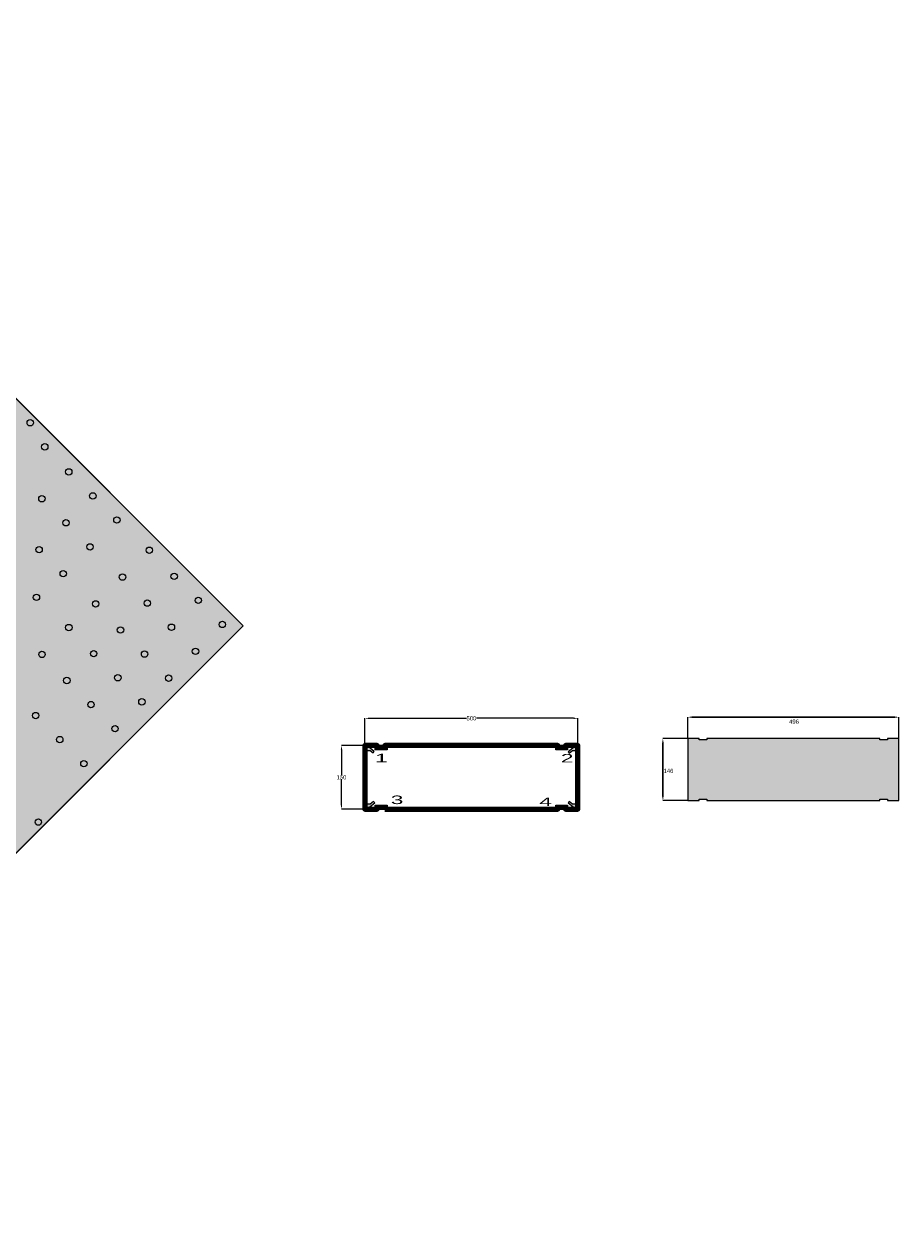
# Model space of a CAD drawing. Extents: x -2050 to 3204, y -1337 to 1491.
# Tile 2 of 2: x 1149 to 3204, y -1337 to 1491. Entities that reach past the tile are written whole.
import ezdxf

# ---------------------------------------------------------------- set-up
doc = ezdxf.new("R2010")
doc.units = 0
doc.header["$MEASUREMENT"] = 0
doc.layers.get('0').update_dxf_attribs({"color": 1, "linetype": 'CONTINUOUS'})
doc.layers.get('Defpoints').update_dxf_attribs({"linetype": 'CONTINUOUS'})
for name, color, linetype in [('Bottom_gold', 5, 'CONTINUOUS'), ('Ceramic', 4, 'CONTINUOUS'), ('Copper', 30, 'CONTINUOUS'), ('Roger', 6, 'CONTINUOUS'), ('Top_Gold', 2, 'CONTINUOUS'), ('Viadrill', 1, 'CONTINUOUS')]:
    doc.layers.add(name, color=color, linetype=linetype)
doc.dimstyles.get("Standard").update_dxf_attribs({"dimtxt": 0.18, "dimasz": 0.18, "dimexe": 0.18, "dimexo": 0.0625, "dimgap": 0.09, "dimtad": 0, "dimtih": 1, "dimtoh": 1, "dimdec": 4, "dimzin": 0, "dimdsep": 46, "dimtxsty": 'Standard', "dimcen": 0.09, "dimadec": 0, "dimazin": 0, "dimtfac": 1, "dimtdec": 4, "dimtofl": 0, "dimtmove": 0, "dimatfit": 3, "dimfxl": 1, "dimtolj": 1, "dimtzin": 0, "dimarcsym": 0})

# ---------------------------------------------------------------- blocks, each defined once
blk = doc.blocks.new('*D39')
at = {"color": 0, "lineweight": -2}
for p, q in [((1949.7, -203.7), (1949.7, -139.9)), ((1959.7, -140.1), (2187.9, -140.1)), ((2439.7, -140.1), (2211.4, -140.1)), ((2449.7, -203.7), (2449.7, -139.9))]:
    blk.add_line(p, q, dxfattribs=at)
at = {"color": 0}
for points in [[(1959.7, -138.5), (1959.7, -141.8), (1949.7, -140.1)], [(2439.7, -141.8), (2439.7, -138.5), (2449.7, -140.1)]]:
    blk.add_solid(points, dxfattribs=at)
at = {"layer": 'Defpoints', "color": 0}
for p in [(2449.7, -140.1), (1949.7, -203.8), (2449.7, -203.8)]:
    blk.add_point(p, dxfattribs=at)
at = {"color": 0, "lineweight": 211, "insert": (2199.7, -140.1), "char_height": 10, "attachment_point": 5}
blk.add_mtext('\\A1;500', dxfattribs=at)
blk = doc.blocks.new('*D40')
at = {"color": 0, "lineweight": -2}
for p, q in [((1949.6, -203.7), (1894.4, -203.7)), ((1894.5, -213.7), (1894.5, -273.7)), ((1894.5, -343.8), (1894.5, -283.9)), ((1949.6, -353.8), (1894.4, -353.8))]:
    blk.add_line(p, q, dxfattribs=at)
at = {"color": 0}
for points in [[(1896.2, -213.7), (1892.9, -213.7), (1894.5, -203.7)], [(1892.9, -343.8), (1896.2, -343.8), (1894.5, -353.8)]]:
    blk.add_solid(points, dxfattribs=at)
at = {"layer": 'Defpoints', "color": 0}
for p in [(1949.7, -203.7), (1894.5, -353.8), (1949.7, -353.8)]:
    blk.add_point(p, dxfattribs=at)
at = {"color": 0, "lineweight": 211, "insert": (1894.5, -278.8), "char_height": 10, "attachment_point": 5}
blk.add_mtext('\\A1;150', dxfattribs=at)
blk = doc.blocks.new('*D41')
at = {"color": 0, "lineweight": -2}
for p, q in [((2707.7, -187.4), (2649.2, -187.4)), ((2649.4, -197.4), (2649.4, -323.6)), ((2649.4, -323.6), (2649.4, -197.4)), ((2707.7, -333.6), (2649.2, -333.6))]:
    blk.add_line(p, q, dxfattribs=at)
at = {"color": 0}
for points in [[(2651.1, -197.4), (2647.7, -197.4), (2649.4, -187.4)], [(2647.7, -323.6), (2651.1, -323.6), (2649.4, -333.6)]]:
    blk.add_solid(points, dxfattribs=at)
at = {"layer": 'Defpoints', "color": 0}
for p in [(2707.8, -187.4), (2649.4, -333.6), (2707.8, -333.6)]:
    blk.add_point(p, dxfattribs=at)
at = {"color": 0, "lineweight": 211, "insert": (2662.6, -263.8), "char_height": 10, "attachment_point": 5}
blk.add_mtext('\\A1;146', dxfattribs=at)
blk = doc.blocks.new('*D43')
at = {"color": 0, "lineweight": -2}
for p, q in [((2707.7, -187.3), (2707.7, -137.2)), ((2717.7, -137.4), (3193.8, -137.4)), ((3193.8, -137.4), (2717.7, -137.4)), ((3203.8, -187.3), (3203.8, -137.2))]:
    blk.add_line(p, q, dxfattribs=at)
at = {"color": 0}
for points in [[(2717.7, -135.7), (2717.7, -139.1), (2707.7, -137.4)], [(3193.8, -139.1), (3193.8, -135.7), (3203.8, -137.4)]]:
    blk.add_solid(points, dxfattribs=at)
at = {"layer": 'Defpoints', "color": 0}
for p in [(3203.8, -137.4), (2707.7, -187.4), (3203.8, -187.4)]:
    blk.add_point(p, dxfattribs=at)
at = {"color": 0, "lineweight": 211, "insert": (2957.4, -148), "char_height": 10, "attachment_point": 5}
blk.add_mtext('\\A1;496', dxfattribs=at)

msp = doc.modelspace()

# ---------------------------------------------------------------- hatches: boundary and pattern name
h = msp.add_hatch(color=256)
h.set_gradient(color1=(236, 164, 19), color2=(198, 136, 12), one_color=1)
edge = h.paths.add_edge_path()
edge.add_line((996, 680.9), (1027.8, 712.7))
edge.add_line((1027.8, 712.7), (1013.7, 726.9))
edge.add_line((1013.7, 726.9), (983.8, 696.9))
edge.add_arc((986, 701.1), 4.73, 242.3711, 242.3714, ccw=False)
edge.add_line((983.8, 696.9), (503.6, 216.7))
edge.add_arc((550.8, 169.5), 66.8, 135, 143.4417)
edge.add_line((497.1, 209.3), (484.7, 179.3))
edge.add_arc((550.8, 169.5), 66.8, 171.5583, 180)
edge.add_line((484, 169.5), (484, 168))
edge.add_line((484, 168), (480, 168))
edge.add_line((480, 168), (480, 153))
edge.add_line((480, 153), (508, 153))
edge.add_line((508, 153), (508, 168))
edge.add_line((508, 168), (504, 168))
edge.add_line((504, 168), (504, 169.5))
edge.add_arc((550.8, 169.5), 46.8, 135, 180, ccw=False)
edge.add_line((517.7, 202.6), (996, 680.9))
edge.add_line((996, 680.9), (996, 680.9))
edge.add_line((996, 680.9), (996, 680.9))
edge = h.paths.add_edge_path()
edge.add_arc((-50.8, 169.5), 46.8, 0, 45, ccw=False)
edge.add_line((-4, 169.5), (-4, 168))
edge.add_line((-4, 168), (-8, 168))
edge.add_line((-8, 168), (-8, 153))
edge.add_line((-8, 153), (20, 153))
edge.add_line((20, 153), (20, 168))
edge.add_line((20, 168), (16, 168))
edge.add_line((16, 168), (16, 169.5))
edge.add_arc((-50.8, 169.5), 66.8, 0, 8.4417)
edge.add_line((15.3, 179.3), (2.9, 209.3))
edge.add_arc((-50.8, 169.5), 66.8, 36.5583, 45)
edge.add_line((-3.6, 216.7), (-514.1, 727.3))
edge.add_line((-514.1, 727.3), (-528.3, 713.1))
edge.add_line((-528.3, 713.1), (-17.7, 202.6))
edge.add_line((-17.7, 202.6), (-17.7, 202.6))
edge = h.paths.add_edge_path()
edge.add_line((-483.3, -546.9), (-3.1, -66.7))
edge.add_arc((-50.3, -19.5), 66.8, 315, 323.4417)
edge.add_line((3.3, -59.2), (15.7, -29.3))
edge.add_arc((-50.3, -19.5), 66.8, 351.5583, 360)
edge.add_line((16.5, -19.5), (16.5, -18))
edge.add_line((16.5, -18), (20.5, -18))
edge.add_line((20.5, -18), (20.5, -3))
edge.add_line((20.5, -3), (-7.5, -3))
edge.add_line((-7.5, -3), (-7.5, -18))
edge.add_line((-7.5, -18), (-3.5, -18))
edge.add_line((-3.5, -18), (-3.5, -19.5))
edge.add_arc((-50.3, -19.5), 46.8, -45, 0, ccw=False)
edge.add_line((-17.2, -52.5), (-494.5, -529.8))
edge.add_line((-494.5, -529.8), (-494.5, -529.8))
edge.add_line((-494.5, -529.8), (-526.3, -561.6))
edge.add_line((-526.3, -561.6), (-523.8, -564.1))
edge.add_line((-523.8, -564.1), (-514.6, -573.3))
edge.add_line((-514.6, -573.3), (-512.1, -575.7))
edge.add_line((-512.1, -575.7), (-483.3, -546.9))
edge.add_arc((-485.6, -551.3), 5, 62.3711, 62.5365, ccw=False)
edge.add_line((-483.3, -546.9), (-483.3, -546.9))
edge = h.paths.add_edge_path()
edge.add_arc((985.7, -550.4), 5, 117.6213, 117.6289, ccw=False)
edge.add_line((983.3, -546), (1012.2, -574.8))
edge.add_line((1012.2, -574.8), (1026.3, -560.7))
edge.add_line((1026.3, -560.7), (994.5, -528.9))
edge.add_line((994.5, -528.9), (518.2, -52.5))
edge.add_arc((551.2, -19.5), 46.8, 180, 225, ccw=False)
edge.add_line((504.5, -19.5), (504.5, -18))
edge.add_line((504.5, -18), (508.5, -18))
edge.add_line((508.5, -18), (508.5, -3))
edge.add_line((508.5, -3), (480.5, -3))
edge.add_line((480.5, -3), (480.5, -18))
edge.add_line((480.5, -18), (484.5, -18))
edge.add_line((484.5, -18), (484.5, -19.5))
edge.add_arc((551.2, -19.5), 66.8, 180, 188.4417)
edge.add_line((485.2, -29.3), (497.6, -59.2))
edge.add_arc((551.2, -19.5), 66.8, 216.5583, 225)
edge.add_line((504, -66.7), (983.3, -546))
edge.add_line((983.3, -546), (983.3, -546))
edge = h.paths.add_edge_path()
edge.add_line((519, 169.5), (519.1, 153))
edge.add_line((519.1, 153), (519.1, 138))
edge.add_line((519.1, 138), (504, 138))
edge.add_line((504, 138), (504, 12))
edge.add_line((504, 12), (519.6, 12))
edge.add_line((519.6, 12), (519.6, -3))
edge.add_line((519.6, -3), (519.5, -19.5))
edge.add_arc((551.2, -19.5), 31.8, 180, 225)
edge.add_line((528.8, -41.9), (1036.9, -550.1))
edge.add_line((1036.9, -550.1), (1663.8, 76.8))
edge.add_line((1663.8, 76.8), (1038.5, 702.1))
edge.add_line((1038.5, 702.1), (528.3, 192))
edge.add_arc((550.8, 169.5), 31.8, 135, 180)
edge.add_line((519, 169.5), (519, 169.5))
edge = h.paths.add_edge_path()
edge.add_line((-503.5, 737.9), (7, 227.3))
edge.add_arc((-50.8, 169.5), 81.8, 8.0964, 45, ccw=False)
edge.add_line((30.2, 181), (31, 153))
edge.add_line((31, 153), (469, 153))
edge.add_line((469, 153), (469.8, 181))
edge.add_arc((550.8, 169.5), 81.8, 135, 171.9036, ccw=False)
edge.add_line((493, 227.3), (1003.1, 737.5))
edge.add_line((1003.1, 737.5), (249.6, 1491))
edge.add_line((249.6, 1491), (-503.5, 737.9))
edge.add_line((-503.5, 737.9), (-503.5, 737.9))
edge = h.paths.add_edge_path()
edge.add_line((-536.9, -551), (-27.8, -41.9))
edge.add_arc((-50.3, -19.5), 31.8, 315, 360)
edge.add_line((-18.5, -19.5), (-18.6, -3))
edge.add_line((-18.6, -3), (-18.6, 12))
edge.add_line((-18.6, 12), (-4, 12))
edge.add_line((-4, 12), (-4, 138))
edge.add_line((-4, 138), (-19.1, 138))
edge.add_line((-19.1, 138), (-19.1, 153))
edge.add_line((-19.1, 153), (-19, 169.5))
edge.add_arc((-50.8, 169.5), 31.8, 0, 45)
edge.add_line((-28.3, 192), (-538.9, 702.5))
edge.add_line((-538.9, 702.5), (-1164.6, 76.8))
edge.add_line((-1164.6, 76.8), (-536.9, -551))
edge.add_line((-536.9, -551), (-536.9, -551))
edge = h.paths.add_edge_path()
edge.add_arc((-50.3, -19.5), 81.8, 315, 351.9036, ccw=False)
edge.add_line((7.5, -77.3), (-501.5, -586.3))
edge.add_line((-501.5, -586.3), (249.6, -1337.4))
edge.add_line((249.6, -1337.4), (1001.6, -585.4))
edge.add_line((1001.6, -585.4), (493.4, -77.3))
edge.add_arc((551.2, -19.5), 81.8, 188.0964, 225, ccw=False)
edge.add_line((470.3, -31), (469.5, -3))
edge.add_line((469.5, -3), (31.4, -3))
edge.add_line((31.4, -3), (30.6, -31))
edge.add_line((30.6, -31), (30.6, -31))
edge = h.paths.add_edge_path(flags=16)
edge.add_arc((-111.9, 254.6), 7.5, 0, 360)
h = msp.add_hatch(color=256)
h.set_gradient(color1=(246, 238, 9), color2=(206, 196, 5), one_color=1, name='CYLINDER')
h.paths.add_polyline_path([(2734.8, -187.4), (2707.8, -187.4), (2707.8, -333.6), (2734.8, -333.6), (2734.8, -330.4), (2752.8, -330.4), (2752.8, -333.6), (3158.8, -333.6), (3158.8, -330.4), (3176.8, -330.4), (3176.8, -333.6), (3203.8, -333.6), (3203.8, -187.4), (3203.8, -187.4), (3176.9, -187.4), (3176.9, -190.4), (3158.9, -190.4), (3158.9, -187.4), (2752.8, -187.4), (2752.8, -190.4), (2734.8, -190.4)])
h = msp.add_hatch(color=256)
h.set_gradient(color1=(246, 238, 9), color2=(206, 196, 5), one_color=1)
h.paths.add_polyline_path([(1971.6, -218.4), (1961.7, -210.4), (1961.7, -205.8), (1951.7, -205.8), (1951.7, -215.8), (1962, -215.8), (1969.1, -221.5)])
h.paths.add_polyline_path([(1996.7, -208.8), (1996.7, -203.8), (2001.7, -203.8), (2001.7, -213.8), (1996.7, -213.8), (1978.7, -213.8), (1973.7, -213.8), (1973.7, -203.8), (1978.7, -203.8), (1978.7, -208.8)])
h.paths.add_polyline_path([(2420.7, -208.8), (2420.7, -203.8), (2425.7, -203.8), (2425.7, -213.8), (2420.7, -213.8), (2402.7, -213.8), (2397.7, -213.8), (2397.7, -203.8), (2402.7, -203.8), (2402.7, -208.8)])
h.paths.add_polyline_path([(2429.6, -222.1), (2437.4, -215.8), (2447.7, -215.8), (2447.7, -205.8), (2437.7, -205.8), (2437.7, -210.4), (2427.1, -218.9)])
h.paths.add_polyline_path([(2402.7, -348.8), (2402.7, -353.8), (2397.7, -353.8), (2397.7, -343.8), (2402.7, -343.8), (2420.7, -343.8), (2425.7, -343.8), (2425.7, -353.8), (2420.7, -353.8), (2420.7, -348.8)])
h.paths.add_polyline_path([(2427.2, -339), (2437.7, -347.4), (2437.7, -352), (2447.7, -352), (2447.7, -342), (2437.4, -342), (2429.4, -335.6)])
h.paths.add_polyline_path([(1978.7, -348.8), (1978.7, -353.8), (1973.7, -353.8), (1973.7, -343.8), (1978.7, -343.8), (1996.7, -343.8), (2001.7, -343.8), (2001.7, -353.8), (1996.7, -353.8), (1996.7, -348.8)])
h.paths.add_polyline_path([(1970, -335.6), (1962, -342), (1951.7, -342), (1951.7, -352), (1961.7, -352), (1961.7, -347.4), (1972.5, -338.7)])

# ---------------------------------------------------------------- linework, layer by layer
at = {"layer": 'Bottom_gold'}
msp.add_lwpolyline([(2734.8, -187.4), (2707.8, -187.4), (2707.8, -333.6), (2734.8, -333.6), (2734.8, -330.4), (2752.8, -330.4), (2752.8, -333.6), (3158.8, -333.6), (3158.8, -330.4), (3176.8, -330.4), (3176.8, -333.6), (3203.8, -333.6), (3203.8, -187.4), (3203.8, -187.4), (3176.9, -187.4), (3176.9, -190.4), (3158.9, -190.4), (3158.9, -187.4), (2752.8, -187.4), (2752.8, -190.4), (2734.8, -190.4)], close=True, dxfattribs=at)
at = {"layer": 'Ceramic', "lineweight": 211}
msp.add_lwpolyline([(1996.7, -353.8), (2402.7, -353.8), (2402.7, -348.8), (2420.7, -348.8), (2420.7, -353.8), (2449.7, -353.8), (2449.7, -203.8), (2449.7, -203.8), (2420.7, -203.8), (2420.7, -208.8), (2402.7, -208.8), (2402.7, -203.8), (1996.7, -203.8), (1996.7, -208.8), (1978.7, -208.8), (1978.7, -203.8), (1949.7, -203.8), (1949.7, -353.8), (1978.7, -353.8), (1978.7, -348.8), (1996.7, -348.8)], close=True, dxfattribs=at)
at = {"layer": 'Ceramic'}
for points in [[(1978.7, -203.8), (1949.7, -203.8), (1949.7, -353.8), (1978.7, -353.8)], [(2402.7, -203.8), (1996.7, -203.8)]]:
    msp.add_lwpolyline(points, dxfattribs=at)
at = {"layer": 'Copper'}
msp.add_lwpolyline([(519, 169.5), (519.1, 153), (519.1, 138), (504, 138), (504, 12), (519.6, 12), (519.6, -3), (519.5, -19.5, 0.198912), (528.8, -41.9), (1036.9, -550.1), (1663.8, 76.8), (1038.5, 702.1), (528.3, 192, 0.198912), (519, 169.5)], format="xyb", close=True, dxfattribs=at)
at = {"layer": 'Roger'}
msp.add_lwpolyline([(-4, 1237.4), (-1164.6, 76.8), (249.6, -1337.4), (1663.8, 76.8), (249.6, 1491), (249.6, 1491), (-4, 1237.4)], close=True, dxfattribs=at)
at = {"layer": 'Top_Gold'}
for points in [[(1971.6, -218.4), (1961.7, -210.4), (1961.7, -205.8), (1951.7, -205.8), (1951.7, -215.8), (1962, -215.8), (1969.1, -221.5)], [(1996.7, -208.8), (1996.7, -203.8), (2001.7, -203.8), (2001.7, -213.8), (1996.7, -213.8), (1978.7, -213.8), (1973.7, -213.8), (1973.7, -203.8), (1978.7, -203.8), (1978.7, -208.8)], [(2420.7, -208.8), (2420.7, -203.8), (2425.7, -203.8), (2425.7, -213.8), (2420.7, -213.8), (2402.7, -213.8), (2397.7, -213.8), (2397.7, -203.8), (2402.7, -203.8), (2402.7, -208.8)], [(2429.6, -222.1), (2437.4, -215.8), (2447.7, -215.8), (2447.7, -205.8), (2437.7, -205.8), (2437.7, -210.4), (2427.1, -218.9)], [(1970, -335.6), (1962, -342), (1951.7, -342), (1951.7, -352), (1961.7, -352), (1961.7, -347.4), (1972.5, -338.7)], [(2427.2, -339), (2437.7, -347.4), (2437.7, -352), (2447.7, -352), (2447.7, -342), (2437.4, -342), (2429.4, -335.6)], [(1978.7, -348.8), (1978.7, -353.8), (1973.7, -353.8), (1973.7, -343.8), (1978.7, -343.8), (1996.7, -343.8), (2001.7, -343.8), (2001.7, -353.8), (1996.7, -353.8), (1996.7, -348.8)], [(2402.7, -348.8), (2402.7, -353.8), (2397.7, -353.8), (2397.7, -343.8), (2402.7, -343.8), (2420.7, -343.8), (2425.7, -343.8), (2425.7, -353.8), (2420.7, -353.8), (2420.7, -348.8)]]:
    msp.add_lwpolyline(points, close=True, dxfattribs=at)
at = {"layer": 'Viadrill'}
for centre in [(1163.5, 554.3), (1197.7, 497.7), (1254, 438.9), (1190.9, 375.8), (1310.5, 382.4), (1247.5, 319.3), (1367.1, 325.8), (1184.4, 256.2), (1304, 262.7), (1443.2, 254.8), (1241, 199.6), (1380.2, 191.7), (1501.6, 193.5), (1178.1, 144), (1558.2, 137), (1317.1, 128.7), (1438.5, 130.5), (1614.7, 80.4), (1254.2, 73.1), (1375.5, 67.4), (1495.1, 73.9), (1191.1, 10), (1312.6, 11.8), (1432, 10.8), (1551.7, 17.3), (1249.5, -51.3), (1369.2, -44.8), (1488.6, -45.8), (1306.1, -107.9), (1425.7, -101.4), (1176.3, -133.6), (1362.7, -164.4), (1232.9, -190.1), (1289.5, -246.7), (1182.6, -383.9)]:
    msp.add_circle(centre, 7.5, dxfattribs=at)

# ---------------------------------------------------------------- texts
at = {"color": 5, "char_height": 20, "width": 22.666, "attachment_point": 1}
for s, insert in [('{\\FARRomC.shx|c0;\\T1.5;\\W2;1}', (1973.5, -223.5)), ('{\\FARRomC.shx|c0;\\T1.5;\\W2;2}', (2409.6, -223.9)), ('{\\FARRomC.shx|c0;\\T1.5;\\W2;3}', (2010.2, -321.6)), ('{\\FARRomC.shx|c0;\\T1.5;\\W2;4}', (2359.1, -326.2))]:
    msp.add_mtext(s, dxfattribs=dict(at, insert=insert))

# ---------------------------------------------------------------- dimensions: what is measured, and where the dimension line sits
at = {"color": 250, "lineweight": 211}
dim = msp.add_linear_dim(base=(2449.7, -140.1), p1=(1949.7, -203.8), p2=(2449.7, -203.8), dimstyle='Standard', override={"dimtxt": 10, "dimasz": 10, "dimdec": 0, "dimlfac": 1, "dimtmove": 2}, dxfattribs=at)
dim.commit()
dim.dimension.update_dxf_attribs({"geometry": '*D39', "text_midpoint": (2199.7, -140.1)})
dim = msp.add_linear_dim(base=(3203.8, -137.4), p1=(2707.7, -187.4), p2=(3203.8, -187.4), dimstyle='Standard', override={"dimtxt": 10, "dimasz": 10, "dimdec": 0, "dimlfac": 1, "dimtmove": 2}, dxfattribs=at)
dim.commit()
dim.dimension.update_dxf_attribs({"geometry": '*D43', "text_midpoint": (2957.4, -148), "dimtype": 160})
dim = msp.add_linear_dim(base=(2649.4, -333.6), p1=(2707.8, -187.4), p2=(2707.8, -333.6), angle=90, dimstyle='Standard', override={"dimtxt": 10, "dimasz": 10, "dimdec": 0, "dimlfac": 1, "dimtmove": 2}, dxfattribs=at)
dim.commit()
dim.dimension.update_dxf_attribs({"geometry": '*D41', "text_midpoint": (2662.6, -263.8), "dimtype": 160})
dim = msp.add_linear_dim(base=(1894.5, -353.8), p1=(1949.7, -203.7), p2=(1949.7, -353.8), angle=90, dimstyle='Standard', override={"dimtxt": 10, "dimasz": 10, "dimdec": 0, "dimlfac": 1, "dimtmove": 2}, dxfattribs=at)
dim.commit()
dim.dimension.update_dxf_attribs({"geometry": '*D40', "text_midpoint": (1894.5, -278.8)})

doc.saveas('drawing.dxf')
